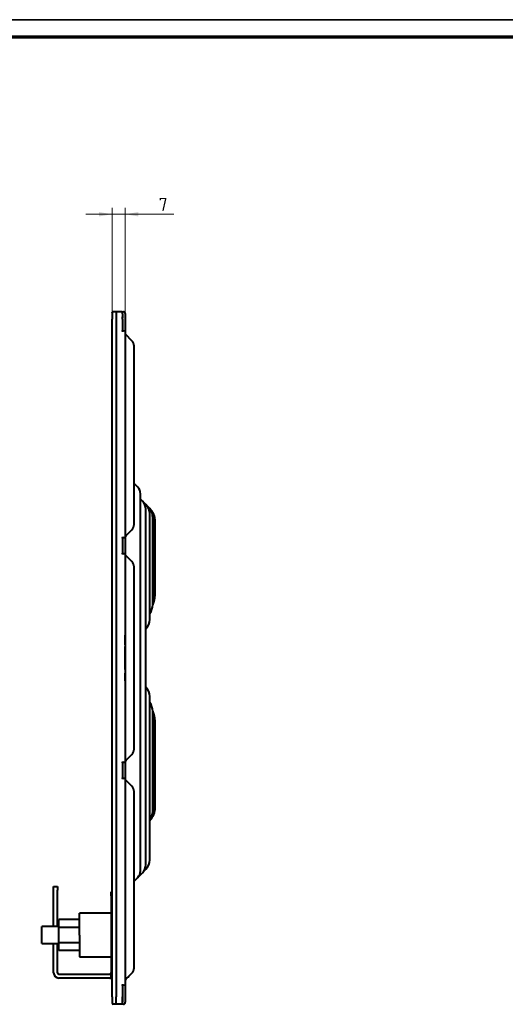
# Model space of a CAD drawing. Header units: millimetres. Extents: x 0 to 594, y -2 to 420.
# Tile 16 of 27: x 279 to 408, y 157 to 420. Entities that reach past the tile are written whole.
import ezdxf
from ezdxf.enums import TextEntityAlignment as Align

# ---------------------------------------------------------------- set-up
doc = ezdxf.new("R2010")
doc.units = ezdxf.units.MM
for name, color, linetype in [('_Translation', 7, 'Continuous'), ('INGOMBRO_CONNETT', 7, 'Continuous'), ('Livello1', 7, 'Continuous'), ('ME000472', 7, 'Continuous'), ('ME000491', 7, 'Continuous'), ('Predefinito', 7, 'Continuous')]:
    doc.layers.add(name, color=color, linetype=linetype)
doc.styles.add('SEACAD_Solid_Edge_ISO', font='txt')
doc.styles.add('SEACAD_Solid_Edge_ISOI', font='seisoi.ttf')
doc.dimstyles.new('ISO', dxfattribs={"dimtxt": 3.5, "dimasz": 3.5, "dimexe": 1.75, "dimexo": 0, "dimgap": 0.875, "dimtad": 1, "dimlfac": 2, "dimtxsty": 'SEACAD_Solid_Edge_ISO', "dimblk1": '_SE_FILLED', "dimblk2": '_SE_FILLED', "dimsah": 1, "dimcen": 1.75, "dimadec": 1, "dimazin": 0, "dimtfac": 0.5, "dimtdec": 3, "dimtmove": 0, "dimatfit": 3, "dimfxl": 1, "dimarcsym": 0})

# ---------------------------------------------------------------- blocks, each defined once
blk = doc.blocks.new('SE1')
at = {"layer": 'INGOMBRO_CONNETT', "color": 7, "linetype": 'Continuous', "lineweight": 40}
for p, q in [((294.46, 179.28), (288.96, 179.28)), ((288.96, 177.22), (288.96, 179.28)), ((294.46, 175.16), (294.46, 180.99)), ((302.96, 180.99), (294.46, 180.99)), ((284.46, 172.91), (284.46, 177.41)), ((288.96, 177.41), (284.46, 177.41)), ((294.46, 177.22), (288.96, 177.22)), ((288.96, 173.1), (288.96, 177.22)), ((294.46, 175.16), (294.46, 169.34)), ((284.46, 172.91), (288.96, 172.91)), ((294.46, 173.1), (288.96, 173.1)), ((288.96, 171.05), (288.96, 173.1)), ((294.46, 171.05), (288.96, 171.05)), ((294.46, 169.34), (302.96, 169.34))]:
    blk.add_line(p, q, dxfattribs=at)
at = {"layer": 'ME000472', "color": 7, "linetype": 'Continuous', "lineweight": 40}
for p, q in [((303.21, 341.36), (303.21, 341.4)), ((303.21, 158.68), (303.21, 339.65)), ((303.21, 339.65), (303.21, 339.65)), ((304.31, 341.66), (303.45, 341.65)), ((305.81, 341.63), (304.31, 341.66)), ((304.31, 341.66), (304.31, 339.66)), ((304.31, 339.66), (304.31, 158.66)), ((305.81, 341.63), (306.22, 341.63)), ((305.96, 341.48), (305.96, 341.31)), ((305.96, 341.33), (305.96, 341.37)), ((305.96, 341.13), (305.96, 341.33)), ((305.96, 341.05), (305.96, 341.17)), ((305.96, 341.1), (305.96, 339.95)), ((305.96, 339.63), (305.96, 340.24)), ((305.96, 339.63), (305.96, 339.94)), ((305.96, 339.63), (305.96, 336.54)), ((305.96, 339.63), (305.96, 339.63)), ((306.71, 341.13), (306.71, 338.66)), ((306.71, 338.66), (306.71, 336.38)), ((305.95, 336.54), (306.22, 336.51)), ((306.59, 336.48), (306.22, 336.51)), ((306.62, 336.48), (306.6, 336.48)), ((306.71, 336.38), (306.7, 336.38)), ((306.71, 336.38), (306.71, 281.44)), ((308.48, 333.9), (306.85, 335.52)), ((309.06, 284.84), (309.06, 332.48)), ((310.05, 294.82), (309.06, 295.81)), ((310.78, 192.32), (310.78, 293.05)), ((311.3, 291.07), (310.78, 291.59)), ((312.24, 290.13), (311.3, 291.07)), ((312.88, 289.49), (312.24, 290.13)), ((313.21, 289.16), (312.88, 289.49)), ((312.18, 193.93), (312.18, 288.95)), ((313.24, 289.13), (313.21, 289.16)), ((313.27, 259.42), (313.27, 287.65)), ((314.05, 263.41), (314.05, 286.66)), ((314.53, 265.34), (314.53, 285.98)), ((314.71, 266.23), (314.71, 285.59)), ((306.72, 282.98), (306.71, 282.98)), ((306.71, 281.44), (306.71, 276.88)), ((306.85, 281.8), (308.48, 283.42)), ((306.22, 281.31), (305.95, 281.28)), ((305.96, 281.29), (305.96, 277.04)), ((306.22, 281.31), (306.62, 281.34)), ((305.95, 277.04), (306.22, 277.01)), ((306.59, 276.98), (306.22, 277.01)), ((306.62, 276.98), (306.6, 276.98)), ((306.71, 276.88), (306.7, 276.88)), ((306.71, 276.88), (306.71, 221.44)), ((308.48, 274.9), (306.85, 276.52)), ((309.06, 224.84), (309.06, 273.48)), ((306.71, 252.7), (306.71, 255.25)), ((312.18, 256.88), (312.24, 256.94)), ((306.71, 249.16), (306.71, 252.24)), ((306.71, 247.32), (306.71, 249.16)), ((306.71, 246.08), (306.71, 247.26)), ((306.71, 244.31), (306.71, 245.14)), ((306.71, 243.07), (306.71, 244.26)), ((312.24, 241.38), (312.18, 241.44)), ((313.27, 195.22), (313.27, 238.9)), ((314.05, 208.21), (314.05, 234.91)), ((314.53, 208.89), (314.53, 232.98)), ((314.71, 209.28), (314.71, 232.09)), ((306.22, 221.31), (305.95, 221.28)), ((305.96, 221.29), (305.96, 217.04)), ((306.22, 221.31), (306.62, 221.34)), ((306.72, 222.98), (306.71, 222.98)), ((306.71, 221.44), (306.71, 216.88)), ((306.85, 221.8), (308.48, 223.42)), ((305.95, 217.04), (306.22, 217.01)), ((306.59, 216.98), (306.22, 217.01)), ((306.62, 216.98), (306.6, 216.98)), ((306.71, 216.88), (306.7, 216.88)), ((306.71, 216.88), (306.71, 161.94)), ((308.48, 214.9), (306.85, 216.52)), ((309.06, 166.39), (309.06, 213.48)), ((311.3, 191.8), (312.24, 192.74)), ((309.06, 189.56), (310.05, 190.55)), ((310.05, 190.55), (311.3, 191.8)), ((306.71, 188.98), (306.71, 187.96)), ((306.72, 164.53), (306.71, 164.53)), ((306.85, 163.35), (308.48, 164.97)), ((306.22, 161.81), (305.95, 161.78)), ((305.96, 161.79), (305.96, 158.69)), ((306.22, 161.81), (306.62, 161.84)), ((306.71, 161.94), (306.71, 159.66)), ((303.21, 158.68), (303.21, 158.68)), ((303.21, 158.68), (303.21, 157.01)), ((304.31, 156.66), (304.31, 158.66)), ((305.96, 158.69), (305.96, 157.25)), ((305.96, 158.08), (305.96, 158.69)), ((305.96, 157.27), (305.96, 158.08)), ((306.71, 159.66), (306.71, 157.19)), ((303.21, 156.93), (303.21, 156.96)), ((304.31, 156.66), (303.45, 156.68)), ((305.81, 156.69), (304.31, 156.66)), ((306.22, 156.69), (305.81, 156.69)), ((305.96, 156.95), (305.96, 157.27)), ((305.96, 156.99), (305.96, 157.19)), ((305.96, 156.9), (305.96, 156.84))]:
    blk.add_line(p, q, dxfattribs=at)
for centre, radius, start, end in [((303.46, 341.4), 0.25, 169.6643, 180), ((305.8, 341.51), 2.6, 183.3398, 187.3205), ((303.46, 341.36), 0.251, 90.6062, 158.2951), ((305.8, 341.44), 0.155, 21.0345, 87.5815), ((305.81, 341.45), 0.151, 21.6022, 89.1424), ((304.34, 341.51), 1.62, 353.2806, 357.8969), ((305.81, 341.48), 0.15, 0, 10.0699), ((301.1, 341.55), 4.86, 357.8233, 358.7726), ((306.21, 341.13), 0.5, 0, 89), ((306.56, 336.67), 0.202, 275.7281, 283.4255), ((306.61, 336.38), 0.1, 74.41, 85), ((306.6, 336.38), 0.0968, 359.0268, 63.7092), ((348, 346.32), 42.54, 194.7058, 194.7491), ((307.06, 332.48), 2, 0, 45), ((308.28, 293.05), 2.5, 0, 45), ((309.18, 288.95), 3, 0, 45), ((309.77, 287.65), 3.5, 0, 45), ((310.05, 286.66), 4, 0, 45), ((310.03, 285.98), 4.5, 0, 45), ((309.71, 285.59), 5, 0, 45), ((307.06, 284.84), 2, 315, 0), ((306.61, 281.44), 0.1, 275, 360), ((307.21, 281.45), 0.5, 135.0002, 180), ((306.56, 277.17), 0.202, 275.7281, 283.4255), ((306.61, 276.88), 0.1, 74.41, 85), ((306.6, 276.88), 0.0968, 359.0268, 63.7092), ((348, 287.32), 42.54, 194.7058, 194.7491), ((307.06, 273.48), 2, 0, 45), ((309.71, 266.23), 5, 343.5324, 0), ((310.05, 263.41), 4, 323.5863, 0), ((310.03, 265.34), 4.5, 333.2417, 0), ((309.77, 259.42), 3.5, 315, 0), ((309.77, 238.9), 3.5, 0, 45), ((310.05, 234.91), 4, 0, 36.3202), ((310.03, 232.98), 4.5, 0, 26.7205), ((309.71, 232.09), 5, 0, 16.7063), ((307.06, 224.84), 2, 315, 0), ((306.61, 221.44), 0.1, 275, 360), ((307.21, 221.45), 0.5, 135.0002, 180), ((306.56, 217.17), 0.202, 275.7281, 283.4255), ((306.61, 216.88), 0.1, 74.41, 85), ((306.6, 216.88), 0.0968, 359.0268, 63.7092), ((348, 227.32), 42.54, 194.7059, 194.7492), ((307.06, 213.48), 2, 0, 45), ((309.71, 209.28), 5, 315.378, 0), ((310.03, 208.89), 4.5, 316.0914, 0), ((310.05, 208.21), 4, 323.5863, 0), ((309.77, 195.22), 3.5, 315, 0), ((308.28, 192.32), 2.5, 315, 0), ((309.18, 193.93), 3, 315, 0), ((307.06, 166.39), 2, 315, 0), ((307.21, 163), 0.5, 135.0002, 180), ((307.16, 164.26), 0.5, 283.1986, 346.8014), ((306.61, 161.94), 0.1, 275, 360), ((304.23, 156.81), 1.03, 166.7226, 171.71), ((305.8, 156.81), 2.6, 175.3894, 176.6602), ((303.46, 156.93), 0.25, 180, 190.3357), ((303.46, 156.96), 0.251, 201.7049, 269.3938), ((303.46, 156.97), 0.255, 201.3979, 268.4553), ((305.81, 156.88), 0.151, 270.8576, 338.3978), ((301.1, 156.77), 4.86, 1.2274, 3.8866), ((305.81, 156.84), 0.15, 349.9301, 0), ((306.21, 157.19), 0.5, 271, 0)]:
    blk.add_arc(centre, radius, start, end, dxfattribs=at)
for points in [[(303.22, 341.46), (303.22, 341.46), (303.21, 341.45), (303.21, 341.44)], [(303.22, 341.46), (303.22, 341.46), (303.21, 341.45), (303.21, 341.44)], [(305.95, 336.54), (305.95, 336.54), (305.95, 336.54), (305.94, 336.54), (305.94, 336.53), (305.93, 336.53), (305.92, 336.52), (305.91, 336.52), (305.9, 336.51), (305.89, 336.5), (305.87, 336.49), (305.86, 336.48), (305.84, 336.47), (305.83, 336.46), (305.82, 336.45), (305.81, 336.45)], [(306.64, 336.47), (306.65, 336.47), (306.64, 336.47), (306.63, 336.47)], [(305.81, 281.37), (305.82, 281.37), (305.83, 281.36), (305.84, 281.35), (305.86, 281.34), (305.87, 281.33), (305.89, 281.32), (305.9, 281.31), (305.91, 281.3), (305.92, 281.3), (305.93, 281.29), (305.94, 281.29), (305.94, 281.29), (305.95, 281.28), (305.95, 281.28), (305.95, 281.28)], [(305.95, 277.04), (305.95, 277.04), (305.95, 277.04), (305.94, 277.04), (305.94, 277.03), (305.93, 277.03), (305.92, 277.02), (305.91, 277.02), (305.9, 277.01), (305.89, 277), (305.87, 276.99), (305.86, 276.98), (305.84, 276.97), (305.83, 276.96), (305.82, 276.95), (305.81, 276.95)], [(306.64, 276.97), (306.65, 276.97), (306.64, 276.97), (306.63, 276.97)], [(305.81, 221.37), (305.82, 221.37), (305.83, 221.36), (305.84, 221.35), (305.86, 221.34), (305.87, 221.33), (305.89, 221.32), (305.9, 221.31), (305.91, 221.3), (305.92, 221.3), (305.93, 221.29), (305.94, 221.29), (305.94, 221.29), (305.95, 221.28), (305.95, 221.28), (305.95, 221.28)], [(305.95, 217.04), (305.95, 217.04), (305.95, 217.04), (305.94, 217.04), (305.94, 217.03), (305.93, 217.03), (305.92, 217.02), (305.91, 217.02), (305.9, 217.01), (305.89, 217), (305.87, 216.99), (305.86, 216.98), (305.84, 216.97), (305.83, 216.96), (305.82, 216.95), (305.81, 216.95)], [(306.64, 216.97), (306.65, 216.97), (306.64, 216.97), (306.63, 216.97)], [(305.81, 161.87), (305.82, 161.87), (305.83, 161.86), (305.84, 161.85), (305.86, 161.84), (305.87, 161.83), (305.89, 161.82), (305.9, 161.81), (305.91, 161.8), (305.92, 161.8), (305.93, 161.79), (305.94, 161.79), (305.94, 161.79), (305.95, 161.78), (305.95, 161.78), (305.95, 161.78)], [(303.21, 156.88), (303.21, 156.87), (303.22, 156.86), (303.22, 156.86)], [(303.21, 156.88), (303.21, 156.87), (303.22, 156.86), (303.22, 156.86)]]:
    blk.add_open_spline(points, degree=3, dxfattribs=at)
for points, knots in [([(303.21, 341.31), (303.21, 341.26), (303.21, 341.18), (303.21, 341), (303.21, 340.79), (303.21, 340.57), (303.21, 340.34), (303.21, 340.1), (303.21, 339.86), (303.21, 339.72), (303.21, 339.65)], [0, 0, 0, 0, 0.144371, 0.283491, 0.41736, 0.545982, 0.669357, 0.787486, 0.90037, 1, 1, 1, 1]), ([(303.45, 341.61), (303.45, 341.61), (303.45, 341.62), (303.45, 341.63), (303.45, 341.64), (303.45, 341.65), (303.45, 341.65)], [0.8772646, 0.8772646, 0.8772646, 0.8772646, 0.8928571, 0.9285714, 0.9642857, 1, 1, 1, 1]), ([(305.81, 341.63), (305.81, 341.63), (305.81, 341.63), (305.81, 341.62), (305.81, 341.61), (305.81, 341.6), (305.81, 341.6)], [0, 0, 0, 0, 0.0357143, 0.0714286, 0.1071429, 0.1229627, 0.1229627, 0.1229627, 0.1229627]), ([(306.86, 335.48), (306.83, 335.51), (306.77, 335.55), (306.73, 335.59), (306.72, 335.6), (306.71, 335.6), (306.71, 335.6)], [0, 0, 0, 0, 0.2001337, 0.3766911, 0.5180879, 0.5198561, 0.5198561, 0.5198561, 0.5198561]), ([(306.74, 281.78), (306.74, 281.78), (306.76, 281.78), (306.79, 281.8), (306.84, 281.82), (306.86, 281.84)], [0.6887044, 0.6887044, 0.6887044, 0.6887044, 0.7497749, 0.8738256, 1, 1, 1, 1]), ([(306.86, 276.48), (306.83, 276.51), (306.77, 276.55), (306.73, 276.59), (306.72, 276.6), (306.71, 276.6), (306.71, 276.6)], [0, 0, 0, 0, 0.2001337, 0.3766911, 0.5180879, 0.5198561, 0.5198561, 0.5198561, 0.5198561]), ([(306.74, 221.78), (306.74, 221.78), (306.76, 221.78), (306.79, 221.8), (306.84, 221.82), (306.86, 221.84)], [0.6887044, 0.6887044, 0.6887044, 0.6887044, 0.7497749, 0.8738256, 1, 1, 1, 1]), ([(306.86, 216.48), (306.83, 216.51), (306.77, 216.55), (306.73, 216.59), (306.72, 216.6), (306.71, 216.6), (306.71, 216.6)], [0, 0, 0, 0, 0.2001337, 0.3766911, 0.5180879, 0.5198561, 0.5198561, 0.5198561, 0.5198561]), ([(306.74, 163.33), (306.74, 163.33), (306.76, 163.33), (306.79, 163.35), (306.84, 163.37), (306.86, 163.39)], [0.6887044, 0.6887044, 0.6887044, 0.6887044, 0.7497749, 0.8738256, 1, 1, 1, 1]), ([(303.45, 156.68), (303.45, 156.68), (303.45, 156.68), (303.45, 156.69), (303.45, 156.7), (303.45, 156.71), (303.45, 156.71)], [0, 0, 0, 0, 0.0357143, 0.0714286, 0.1071429, 0.1229598, 0.1229598, 0.1229598, 0.1229598]), ([(305.81, 156.72), (305.81, 156.72), (305.81, 156.71), (305.81, 156.7), (305.81, 156.69), (305.81, 156.69), (305.81, 156.69)], [0.8772662, 0.8772662, 0.8772662, 0.8772662, 0.8928571, 0.9285714, 0.9642857, 1, 1, 1, 1])]:
    blk.add_open_spline(points, degree=3, knots=knots, dxfattribs=at)
at = {"layer": 'ME000491', "color": 7, "linetype": 'Continuous', "lineweight": 40}
for p, q in [((287.58, 188.16), (288.58, 188.16)), ((287.58, 187.16), (287.58, 188.16)), ((287.58, 177.41), (287.58, 187.16)), ((288.58, 188.16), (288.58, 187.16)), ((288.58, 177.41), (288.58, 187.16)), ((302.96, 186.66), (303.21, 186.66)), ((302.96, 185.66), (302.96, 186.66)), ((302.96, 185.66), (302.96, 164.66)), ((287.58, 165.04), (287.58, 172.91)), ((288.58, 165.04), (288.58, 172.91)), ((302.58, 164.66), (288.96, 164.66)), ((302.58, 163.66), (288.96, 163.66)), ((302.96, 163.66), (302.96, 164.66)), ((303.21, 163.66), (302.96, 163.66))]:
    blk.add_line(p, q, dxfattribs=at)
for centre, radius, start, end in [((288.96, 165.04), 1.37, 180, 270), ((288.96, 165.04), 0.375, 180, 270), ((302.58, 165.04), 0.375, 270, 0), ((302.58, 165.04), 1.38, 270, 285.8266)]:
    blk.add_arc(centre, radius, start, end, dxfattribs=at)
blk = doc.blocks.new('DMBLK44')
at = {"layer": 'Livello1', "linetype": 'Continuous', "lineweight": 18}
for points in [[(299.71, 368.27), (299.71, 367.1), (303.21, 367.69)], [(310.21, 368.27), (306.71, 367.69), (310.21, 367.1)]]:
    blk.add_hatch(color=7, dxfattribs=at).paths.add_polyline_path(points)
at = {"layer": 'Livello1', "color": 7, "linetype": 'Continuous', "lineweight": 18}
for p, q in [((303.21, 339.65), (303.21, 369.44)), ((306.71, 341.13), (306.71, 369.44)), ((319.69, 367.69), (296.21, 367.69))]:
    blk.add_line(p, q, dxfattribs=at)
at = {"layer": 'Livello1', "color": 7, "linetype": 'Continuous', "lineweight": 18, "style": 'SEACAD_Solid_Edge_ISOI'}
blk.add_text('7', height=3.5, dxfattribs=at).set_placement((315.68, 372.06), align=Align.TOP_LEFT)
blk = doc.blocks.new('_SE_FILLED')
at = {"color": 0}
blk.add_line((0, 0), (-1, 0), dxfattribs=at)
blk.add_solid([(0, 0), (-1, -0.1665), (-1, 0.1665), (0, 0)], dxfattribs=at)

msp = doc.modelspace()

# ---------------------------------------------------------------- linework, layer by layer
at = {"layer": '_Translation', "color": 7, "linetype": 'Continuous', "lineweight": 70}
msp.add_line((5.0001, 415.0696), (589.0001, 415.0696), dxfattribs=at)
at = {"layer": 'Predefinito', "color": 7, "linetype": 'Continuous', "lineweight": 35}
msp.add_line((0.3461, 419.6482), (593.6297, 419.6482), dxfattribs=at)

# ---------------------------------------------------------------- block references
at = {"layer": 'Livello1'}
msp.add_blockref('SE1', (0, 0), dxfattribs=at)

# ---------------------------------------------------------------- dimensions: what is measured, and where the dimension line sits
at = {"layer": 'Livello1', "color": 7, "linetype": 'Continuous', "lineweight": 18}
dim = msp.add_linear_dim(base=(303.2125, 367.6854), p1=(306.7085, 338.6607), p2=(303.2125, 339.6461), text='\\A1;<>', dimstyle='ISO', override={"dimdec": 0}, dxfattribs=at)
dim.commit()
dim.dimension.update_dxf_attribs({"geometry": 'DMBLK44', "text_midpoint": (314.4543, 367.6854), "dimtype": 160})

doc.saveas('drawing.dxf')
